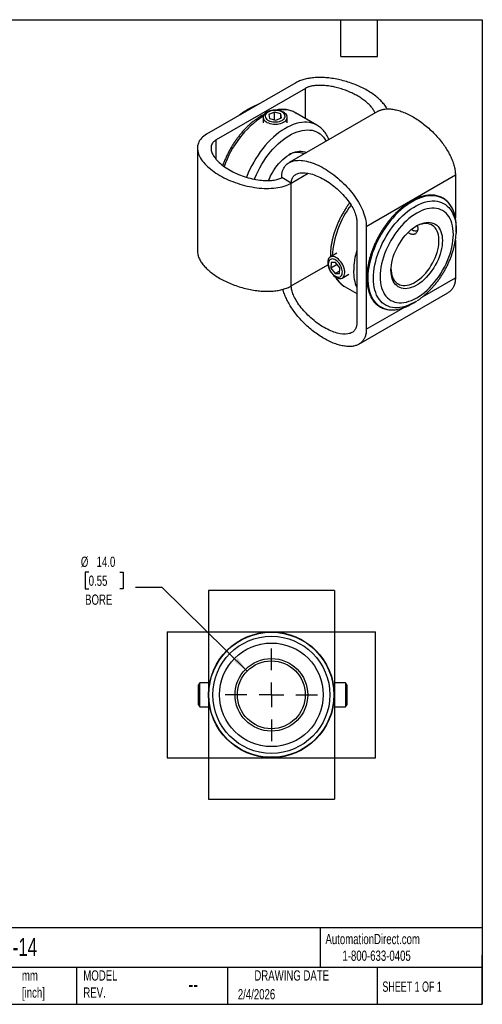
# Model space of a CAD drawing. Header units: millimetres. Extents: x 6 to 273, y 6 to 210.
# Tile 2 of 2: x 178 to 273, y 6 to 210. Entities that reach past the tile are written whole.
import ezdxf

# ---------------------------------------------------------------- set-up
doc = ezdxf.new("R2010")
doc.units = ezdxf.units.MM
doc.linetypes.add('SLD-Center', pattern=[19.05, 15.24, -1.27, 1.27, -1.27])
doc.linetypes.add('SLD-Solid', pattern=[0])
doc.layers.add('CENTER', color=40, linetype='SLD-Center')
doc.layers.add('DIMENSIONS', color=140, linetype='SLD-Solid', lineweight=25)
doc.layers.add('TEXT', color=140, linetype='SLD-Solid', lineweight=25)
doc.styles.add('SLDTEXTSTYLE0', font='TXT', dxfattribs={"width": 0.7})
doc.styles.add('SLDTEXTSTYLE1', font='TXT', dxfattribs={"width": 0.65})
doc.dimstyles.new('SLDDIMSTYLE3', dxfattribs={"dimtxt": 2.158008, "dimasz": 3.302, "dimexe": 0, "dimexo": 0.0625, "dimgap": 0.539502, "dimtad": 0, "dimtih": 1, "dimtoh": 1, "dimdec": 1, "dimrnd": 1e-09, "dimzin": 4, "dimdsep": 46, "dimtxsty": 'SLDTEXTSTYLE0', "dimsah": 1, "dimcen": 0, "dimadec": 0, "dimazin": 1, "dimtfac": 1, "dimtdec": 1, "dimtofl": 0, "dimtmove": 0, "dimatfit": 3, "dimfxl": 0, "dimfrac": 2, "dimtolj": 1, "dimtzin": 12, "dimarcsym": 0})

# ---------------------------------------------------------------- blocks, each defined once
blk = doc.blocks.new('_D_3')
at = {"layer": 'DIMENSIONS'}
for p, q in [((191.84, 95.53), (191.12, 95.53)), ((191.12, 95.53), (191.12, 92.1)), ((198.26, 95.53), (198.98, 95.53)), ((198.98, 95.53), (198.98, 92.1)), ((191.12, 92.1), (191.84, 92.1)), ((198.98, 92.1), (198.26, 92.1)), ((207.03, 92.4), (201.47, 92.4)), ((224.55, 75.13), (207.03, 92.4))]:
    blk.add_line(p, q, dxfattribs=at)
blk.add_solid([(224.55, 75.13), (222.55, 77.81), (221.84, 77.09)], dxfattribs=at)
at = {"layer": 'DIMENSIONS', "char_height": 2.117, "attachment_point": 1, "style": 'SLDTEXTSTYLE0'}
for s, insert in [('%%c', (190.22, 98.74)), ('14.0', (193.47, 98.74)), ('0.55', (191.84, 94.83)), ('BORE', (191.1, 90.92))]:
    blk.add_mtext(s, dxfattribs=dict(at, insert=insert))
blk = doc.blocks.new('SW_CENTERMARKSYMBOL_1')
at = {"layer": 'CENTER', "color": 0}
for p, q in [((0, 5.08), (0, 9.54)), ((0, 0), (0, 2.54)), ((-5.08, 0), (-9.54, 0)), ((0, 0), (-2.54, 0)), ((0, 0), (0, -2.54)), ((0, 0), (2.54, 0)), ((5.08, 0), (9.54, 0)), ((0, -5.08), (0, -9.54))]:
    blk.add_line(p, q, dxfattribs=at)

msp = doc.modelspace()

# ---------------------------------------------------------------- linework, layer by layer
for p, q in [((234.56, 196.52), (216.17, 185.91)), ((236.54, 195.38), (218.15, 184.77)), ((236.54, 189.16), (236.54, 195.38)), ((224.79, 191.08), (224.25, 190.75)), ((227.81, 189.42), (227.81, 188.26)), ((230.2, 190.46), (229.01, 189.99)), ((229.01, 189.99), (229.13, 189.16)), ((229.13, 189.16), (230.43, 188.8)), ((231.5, 190.11), (230.2, 190.46)), ((230.2, 188.87), (230.2, 190.46)), ((230.43, 188.8), (231.62, 189.28)), ((231.62, 189.28), (231.5, 190.11)), ((231.5, 189.23), (231.5, 190.11)), ((232.81, 188.26), (232.81, 189.42)), ((251.58, 190.66), (233.19, 180.05)), ((234.46, 190.36), (234.48, 190.35)), ((238.93, 187.78), (234.48, 190.35)), ((214.28, 183.04), (214.28, 161.81)), ((218.15, 180.71), (218.15, 184.77)), ((233.64, 175.83), (231.66, 176.97)), ((233.64, 175.83), (237.15, 177.86)), ((249.12, 166.89), (267.51, 177.5)), ((267.51, 177.5), (267.51, 168.66)), ((233.64, 154.6), (233.64, 175.83)), ((247.14, 168.03), (247.14, 146.8)), ((249.12, 166.89), (249.12, 145.66)), ((258.7, 166.09), (258.95, 165.95)), ((267.66, 166.05), (267.65, 165.5)), ((267.66, 165.69), (267.68, 166.32)), ((267.51, 164.08), (267.51, 156.27)), ((243.01, 161.35), (241.66, 160.57)), ((233.64, 154.6), (241.19, 158.96)), ((241.87, 159.43), (241.83, 158.27)), ((243.11, 159.01), (241.83, 158.27)), ((242.77, 159.45), (241.87, 159.43)), ((243.63, 158.33), (242.77, 159.45)), ((241.83, 158.27), (242.69, 157.14)), ((243.61, 157.68), (242.69, 157.14)), ((242.69, 157.14), (243.59, 157.17)), ((243.59, 157.17), (243.63, 158.33)), ((244.16, 156.24), (245.51, 157.02)), ((260.74, 152.37), (267.51, 156.27)), ((244.74, 154.4), (247.14, 153.02)), ((247.59, 142.58), (265.97, 153.2)), ((258.89, 151.1), (259.43, 151.44)), ((249.12, 145.66), (256.78, 150.08)), ((242.53, 91.72), (216.53, 91.72)), ((208.03, 83.22), (208.03, 57.22)), ((216.53, 83.22), (216.53, 57.22)), ((216.53, 83.22), (242.53, 83.22)), ((242.53, 83.22), (242.53, 57.22)), ((251.03, 57.22), (251.03, 83.22)), ((214.75, 72.72), (214.49, 72.27)), ((214.49, 68.16), (214.49, 72.27)), ((216.53, 72.72), (214.75, 72.72)), ((214.75, 67.72), (214.75, 72.72)), ((244.82, 72.72), (242.53, 72.72)), ((245.08, 72.27), (244.82, 72.72)), ((244.82, 72.72), (244.82, 67.72)), ((245.08, 72.27), (245.08, 68.16)), ((214.49, 68.16), (214.75, 67.72)), ((214.75, 67.72), (216.53, 67.72)), ((242.53, 67.72), (244.82, 67.72)), ((244.82, 67.72), (245.08, 68.16)), ((216.53, 57.22), (242.53, 57.22)), ((216.53, 48.72), (242.53, 48.72))]:
    msp.add_line(p, q)
at = {"flags": 128}
for points in [[(228.89, 190.61), (228.6, 190.48), (228.35, 190.32), (228.14, 190.14), (227.98, 189.94), (227.87, 189.74), (227.82, 189.52), (227.82, 189.31), (227.88, 189.09), (227.99, 188.89), (228.16, 188.69), (228.37, 188.52), (228.62, 188.36), (228.92, 188.23), (229.24, 188.12), (229.59, 188.04), (229.96, 188), (230.33, 187.98), (230.7, 188), (231.07, 188.05), (231.41, 188.13), (231.73, 188.24), (232.03, 188.37), (232.28, 188.53), (232.49, 188.71), (232.65, 188.91), (232.75, 189.11), (232.81, 189.33), (232.8, 189.54), (232.75, 189.75), (232.63, 189.96), (232.47, 190.15), (232.26, 190.33), (232, 190.49), (231.71, 190.62), (231.38, 190.73), (231.03, 190.81), (230.67, 190.85), (230.3, 190.87), (229.92, 190.85), (229.56, 190.8), (229.21, 190.72), (228.89, 190.61)], [(229.14, 190.61), (228.88, 190.49), (228.66, 190.34), (228.48, 190.17), (228.35, 189.99), (228.28, 189.8), (228.26, 189.6), (228.3, 189.41), (228.39, 189.22), (228.53, 189.04), (228.73, 188.88), (228.96, 188.74), (229.23, 188.62), (229.54, 188.54), (229.86, 188.48), (230.2, 188.45), (230.54, 188.46), (230.87, 188.49), (231.19, 188.56), (231.48, 188.66), (231.74, 188.78), (231.97, 188.93), (232.15, 189.1), (232.27, 189.28), (232.35, 189.47), (232.37, 189.67), (232.33, 189.86), (232.24, 190.05), (232.09, 190.23), (231.9, 190.39), (231.66, 190.53), (231.39, 190.64), (231.09, 190.73), (230.77, 190.79), (230.43, 190.82), (230.09, 190.81), (229.76, 190.78), (229.44, 190.71), (229.14, 190.61)], [(238.93, 187.78), (238.77, 187.87), (238.33, 188.07), (237.86, 188.22), (237.37, 188.33), (236.86, 188.38), (236.33, 188.38), (235.78, 188.34), (235.22, 188.24), (234.65, 188.1), (234.06, 187.91), (233.47, 187.67), (232.88, 187.38), (232.29, 187.05), (231.69, 186.67), (231.1, 186.25), (230.51, 185.79), (229.94, 185.29), (229.37, 184.76), (228.81, 184.19), (228.27, 183.59), (227.75, 182.95), (227.25, 182.29), (226.77, 181.61), (226.31, 180.91), (225.88, 180.18), (225.48, 179.44), (225.1, 178.69), (224.76, 177.93), (224.45, 177.17), (224.4, 177.04)], [(226.04, 176.62), (226.13, 176.86), (226.43, 177.58), (226.77, 178.3), (227.14, 179), (227.53, 179.7), (227.96, 180.37), (228.4, 181.03), (228.87, 181.66), (229.36, 182.27), (229.86, 182.85), (230.39, 183.39), (230.92, 183.91), (231.47, 184.39), (232.02, 184.83), (232.58, 185.23), (233.14, 185.58), (233.71, 185.9), (234.27, 186.17), (234.82, 186.39), (235.37, 186.57), (235.91, 186.69), (236.44, 186.77), (236.96, 186.8), (237.45, 186.78), (237.93, 186.72), (238.39, 186.6), (238.82, 186.43), (239.23, 186.22), (239.61, 185.96), (239.97, 185.66), (240.29, 185.31), (240.58, 184.92), (240.84, 184.49), (240.85, 184.47)], [(228.97, 176.36), (229.13, 176.74), (229.38, 177.3), (229.67, 177.85), (229.98, 178.38), (230.32, 178.9), (230.68, 179.39), (231.07, 179.86), (231.46, 180.3), (231.88, 180.7), (232.3, 181.07), (232.74, 181.4), (233.17, 181.68), (233.61, 181.92), (234.05, 182.12), (234.48, 182.27), (234.9, 182.37), (235.3, 182.42), (235.69, 182.41), (236.07, 182.36), (236.42, 182.26), (236.74, 182.12), (236.75, 182.11)], [(267.17, 169.88), (267.16, 169.92), (266.94, 170.43), (266.69, 170.91), (266.41, 171.34), (266.09, 171.73), (265.74, 172.08), (265.37, 172.39), (264.96, 172.65), (264.52, 172.86), (264.06, 173.02), (263.58, 173.14), (263.08, 173.2), (262.55, 173.22), (262.02, 173.19), (261.46, 173.11), (260.9, 172.97), (260.32, 172.8), (259.74, 172.57), (259.15, 172.3), (258.56, 171.98)], [(258.56, 171.98), (257.97, 171.61), (257.38, 171.21), (256.8, 170.76), (256.22, 170.28), (255.65, 169.75), (255.1, 169.2), (254.56, 168.6), (254.04, 167.98), (253.53, 167.34), (253.05, 166.66), (252.59, 165.97), (252.16, 165.26), (251.75, 164.53), (251.37, 163.78), (251.02, 163.03), (250.71, 162.27), (250.42, 161.51), (250.17, 160.75), (249.96, 159.99), (249.78, 159.24), (249.63, 158.49), (249.53, 157.76), (249.46, 157.04), (249.43, 156.34), (249.44, 155.67), (249.49, 155.01), (249.58, 154.39), (249.7, 153.79), (249.86, 153.23), (250.06, 152.7), (250.29, 152.21), (250.56, 151.75), (250.86, 151.34), (251.19, 150.97), (251.56, 150.64), (251.95, 150.36), (252.37, 150.12), (252.82, 149.94), (253.29, 149.8), (253.78, 149.7), (254.3, 149.66), (254.83, 149.67), (255.38, 149.73), (255.66, 149.78)], [(259.43, 151.44), (259.41, 151.42), (258.83, 151.09), (258.26, 150.81), (257.7, 150.57), (257.14, 150.38), (256.59, 150.23), (256.05, 150.14), (255.52, 150.09), (255.01, 150.09), (254.52, 150.15), (254.05, 150.25), (253.6, 150.4), (253.18, 150.6), (252.78, 150.84), (252.42, 151.13), (252.08, 151.47), (251.77, 151.85), (251.5, 152.26), (251.25, 152.72), (251.05, 153.22), (250.88, 153.75), (250.75, 154.32), (250.65, 154.91), (250.6, 155.54), (250.58, 156.18), (250.6, 156.85), (250.65, 157.54), (250.75, 158.25), (250.88, 158.97), (251.05, 159.69), (251.25, 160.43), (251.5, 161.16), (251.77, 161.9), (252.08, 162.63), (252.42, 163.36), (252.78, 164.08), (253.18, 164.78), (253.6, 165.47), (254.05, 166.13), (254.52, 166.78), (255.01, 167.4), (255.52, 167.99), (256.05, 168.55), (256.59, 169.08), (257.14, 169.57), (257.7, 170.02), (258.26, 170.44), (258.83, 170.81), (259.41, 171.14), (259.97, 171.42), (260.54, 171.66), (261.1, 171.86), (261.65, 172), (262.19, 172.09), (262.72, 172.14), (263.23, 172.14), (263.72, 172.08), (264.19, 171.98), (264.64, 171.83), (265.06, 171.64), (265.46, 171.39), (265.82, 171.1), (266.16, 170.76), (266.47, 170.39), (266.74, 169.97), (266.98, 169.51), (267.19, 169.01), (267.36, 168.48), (267.49, 167.91), (267.59, 167.32), (267.64, 166.7), (267.66, 166.05), (267.66, 166.05)], [(251.96, 156.52), (251.98, 155.91), (252.03, 155.32), (252.13, 154.77), (252.26, 154.24), (252.43, 153.75), (252.64, 153.29), (252.88, 152.87), (253.16, 152.49), (253.46, 152.16), (253.8, 151.87), (254.17, 151.63), (254.57, 151.43), (254.99, 151.28), (255.43, 151.18), (255.89, 151.13), (256.38, 151.13), (256.87, 151.18), (257.39, 151.28), (257.91, 151.43), (258.44, 151.62), (258.98, 151.87), (259.52, 152.16), (260.06, 152.49), (260.59, 152.87), (261.12, 153.28), (261.65, 153.74), (262.16, 154.23), (262.66, 154.76), (263.14, 155.32), (263.6, 155.9), (264.05, 156.51), (264.47, 157.15), (264.86, 157.8), (265.23, 158.47), (265.57, 159.15), (265.88, 159.84), (266.15, 160.53), (266.39, 161.23), (266.6, 161.92), (266.77, 162.61), (266.9, 163.3), (267, 163.96), (267.06, 164.62), (267.08, 165.25), (267.06, 165.86), (267, 166.45), (266.9, 167.01), (266.77, 167.53), (266.6, 168.03), (266.39, 168.48), (266.15, 168.9), (265.88, 169.28), (265.57, 169.61), (265.23, 169.9), (264.86, 170.15), (264.47, 170.34), (264.05, 170.49), (263.6, 170.59), (263.14, 170.64), (262.66, 170.64), (262.16, 170.59), (261.65, 170.49), (261.12, 170.35), (260.59, 170.15), (260.06, 169.91), (259.52, 169.62), (258.98, 169.28), (258.44, 168.91), (257.91, 168.49), (257.39, 168.03), (256.87, 167.54), (256.38, 167.01), (255.89, 166.46), (255.43, 165.87), (254.99, 165.26), (254.57, 164.63), (254.17, 163.97), (253.8, 163.31), (253.46, 162.62), (253.16, 161.93), (252.88, 161.24), (252.64, 160.54), (252.43, 159.85), (252.26, 159.16), (252.13, 158.48), (252.03, 157.81), (251.98, 157.16), (251.96, 156.52)], [(254.21, 157.83), (254.23, 158.36), (254.29, 158.9), (254.38, 159.47), (254.52, 160.04), (254.68, 160.62), (254.89, 161.2), (255.12, 161.78), (255.39, 162.35), (255.69, 162.91), (256.01, 163.46), (256.36, 163.99), (256.74, 164.5), (257.13, 164.98), (257.54, 165.43), (257.96, 165.85), (258.4, 166.23), (258.84, 166.57), (259.29, 166.88), (259.74, 167.14), (260.19, 167.35), (260.63, 167.52), (261.07, 167.64), (261.49, 167.71), (261.9, 167.73), (262.3, 167.71), (262.67, 167.63), (263.02, 167.51), (263.35, 167.33), (263.64, 167.12), (263.91, 166.85), (264.15, 166.55), (264.35, 166.2), (264.52, 165.81), (264.65, 165.39), (264.74, 164.94), (264.8, 164.46), (264.82, 163.95), (264.8, 163.42), (264.74, 162.87), (264.65, 162.31), (264.52, 161.73), (264.35, 161.15), (264.15, 160.57), (263.91, 159.99), (263.64, 159.42), (263.35, 158.86), (263.02, 158.31), (262.67, 157.78), (262.3, 157.28), (261.9, 156.8), (261.49, 156.35), (261.07, 155.93), (260.63, 155.54), (260.19, 155.2), (259.74, 154.9), (259.29, 154.64), (258.84, 154.42), (258.4, 154.25), (257.96, 154.13), (257.54, 154.06), (257.13, 154.04), (256.74, 154.07), (256.36, 154.14), (256.01, 154.27), (255.69, 154.44), (255.39, 154.66), (255.12, 154.92), (254.89, 155.23), (254.68, 155.57), (254.52, 155.96), (254.38, 156.38), (254.29, 156.83), (254.23, 157.32), (254.21, 157.83)], [(254.22, 158.03), (254.23, 157.74), (254.29, 157.27), (254.39, 156.83), (254.52, 156.43), (254.69, 156.06), (254.89, 155.73), (255.13, 155.45), (255.4, 155.2), (255.7, 155.01), (256.03, 154.86), (256.38, 154.76), (256.75, 154.71), (257.14, 154.71), (257.55, 154.76), (257.97, 154.85), (258.4, 155), (258.83, 155.2), (259.27, 155.44), (259.71, 155.73), (260.14, 156.05), (260.57, 156.42), (260.98, 156.82), (261.38, 157.26), (261.76, 157.73), (262.13, 158.22), (262.46, 158.74), (262.78, 159.27), (263.06, 159.82), (263.32, 160.38), (263.54, 160.94), (263.73, 161.51), (263.88, 162.07), (263.99, 162.62), (264.07, 163.17), (264.11, 163.69), (264.11, 164.2), (264.07, 164.68), (263.99, 165.13), (263.88, 165.55), (263.73, 165.94), (263.54, 166.29), (263.32, 166.6), (263.06, 166.86), (262.78, 167.08), (262.46, 167.26), (262.13, 167.38), (261.76, 167.46), (261.38, 167.48), (260.98, 167.46), (260.57, 167.38), (260.14, 167.26), (259.71, 167.09), (259.34, 166.9)], [(259.8, 166.22), (259.7, 166.1), (259.56, 165.99), (259.38, 165.93), (259.19, 165.93), (258.97, 165.97), (258.75, 166.06), (258.53, 166.2), (258.45, 166.27)], [(241.97, 157.22), (242.2, 156.95), (242.45, 156.7), (242.71, 156.49), (242.97, 156.33), (243.24, 156.21), (243.49, 156.14), (243.73, 156.12), (243.96, 156.15), (244.16, 156.24), (244.33, 156.37), (244.47, 156.54), (244.58, 156.76), (244.65, 157.02), (244.68, 157.3), (244.67, 157.61), (244.62, 157.94), (244.53, 158.28), (244.41, 158.62), (244.25, 158.96), (244.07, 159.28), (243.86, 159.58), (243.62, 159.86), (243.37, 160.11), (243.11, 160.31), (242.85, 160.48), (242.59, 160.6), (242.33, 160.67), (242.09, 160.69), (241.87, 160.65), (241.67, 160.57), (241.49, 160.44), (241.35, 160.26), (241.24, 160.05), (241.18, 159.79), (241.15, 159.5), (241.15, 159.19), (241.2, 158.87), (241.29, 158.53), (241.41, 158.19), (241.57, 157.85), (241.76, 157.53), (241.97, 157.22)], [(241.95, 157.33), (242.17, 157.08), (242.39, 156.86), (242.63, 156.68), (242.87, 156.55), (243.11, 156.46), (243.33, 156.42), (243.54, 156.44), (243.73, 156.5), (243.89, 156.62), (244.02, 156.78), (244.11, 156.98), (244.17, 157.22), (244.18, 157.49), (244.16, 157.77), (244.1, 158.08), (244, 158.39), (243.86, 158.7), (243.7, 158.99), (243.51, 159.27), (243.29, 159.52), (243.07, 159.74), (242.83, 159.92), (242.59, 160.05), (242.35, 160.14), (242.13, 160.17), (241.92, 160.16), (241.73, 160.09), (241.57, 159.98), (241.44, 159.82), (241.35, 159.62), (241.29, 159.38), (241.28, 159.11), (241.3, 158.82), (241.36, 158.52), (241.46, 158.21), (241.6, 157.9), (241.76, 157.61), (241.95, 157.33)]]:
    msp.add_lwpolyline(points, dxfattribs=at)
for radius in [12.97, 12.9, 12.08, 10.69, 7.5, 7]:
    msp.add_circle((229.53, 70.22), radius)
for centre, radius, start, end in [((232.26, 179.05), 14.16, 120.2636, 129.0302), ((230.3, 182.44), 10.24, 109.3712, 120.3654), ((238.82, 172.83), 20.07, 123.2008, 161.4233), ((231.37, 179.31), 13.47, 121.9213, 128.7631), ((232.03, 185.84), 5.14, 61.8224, 103.3026), ((234.83, 179.01), 3.14, 63.2453, 123.42), ((261.75, 159.46), 19.73, 143.1459, 176.11), ((258.1, 166.79), 9.59, 357.2283, 18.8409), ((262.22, 157.6), 15.71, 163.6239, 179.337), ((255.52, 157.6), 9.02, 178.8444, 201.6886), ((247.17, 158.5), 4.76, 206.7252, 239.4013), ((253.57, 159.47), 9.91, 282.208, 302.4644)]:
    msp.add_arc(centre, radius, start, end)
for points, knots in [([(253.4, 191.12), (253.37, 191.19), (253.22, 191.52), (252.79, 192.1), (252.12, 192.87), (251.3, 193.6), (250.36, 194.3), (249.31, 194.96), (248.17, 195.57), (246.96, 196.11), (245.68, 196.58), (244.37, 196.97), (243.03, 197.28), (241.74, 197.49), (240.52, 197.6), (239.39, 197.63), (238.29, 197.58), (237.24, 197.45), (236.24, 197.23), (235.33, 196.93), (234.81, 196.66), (234.56, 196.52)], [0, 0, 0, 0, 0.014262, 0.0733806, 0.1341378, 0.1962308, 0.2592545, 0.3227559, 0.3862573, 0.4492809, 0.511374, 0.5721312, 0.6312498, 0.6885279, 0.7361281, 0.7823744, 0.8273778, 0.8713921, 0.9146602, 0.957448, 1, 1, 1, 1]), ([(250.91, 190.27), (250.83, 190.45), (250.66, 190.85), (250.24, 191.44), (249.69, 192.06), (249.01, 192.67), (248.22, 193.26), (247.33, 193.82), (246.37, 194.33), (245.35, 194.78), (244.29, 195.18), (243.21, 195.5), (242.14, 195.74), (241.1, 195.91), (240.12, 196), (239.2, 196.01), (238.38, 195.95), (237.66, 195.82), (237.03, 195.64), (236.7, 195.47), (236.54, 195.38)], [0, 0, 0, 0, 0.049244, 0.108934, 0.171794, 0.23714, 0.304169, 0.372048, 0.439928, 0.506957, 0.572303, 0.635163, 0.694853, 0.750764, 0.80241, 0.849547, 0.89221, 0.930809, 0.966272, 1, 1, 1, 1]), ([(234.45, 190.36), (234.39, 190.4), (234.18, 190.52), (233.81, 190.68), (233.34, 190.84), (232.86, 190.95), (232.35, 191.02), (231.83, 191.05), (231.29, 191.02), (230.76, 190.96), (230.41, 190.89), (230.24, 190.85)], [0, 0, 0, 0, 0.054626, 0.172158, 0.289758, 0.407804, 0.526614, 0.646419, 0.767341, 0.889388, 1, 1, 1, 1]), ([(251.58, 190.65), (251.75, 190.74), (252.12, 190.94), (252.8, 191.1), (253.62, 191.17), (254.56, 191.09), (255.56, 190.88), (256.6, 190.54), (257.68, 190.08), (258.77, 189.5), (259.87, 188.82), (260.95, 188.04), (261.99, 187.17), (262.99, 186.22), (263.93, 185.22), (264.75, 184.2), (265.46, 183.21), (266.05, 182.24), (266.56, 181.27), (266.97, 180.29), (267.27, 179.32), (267.47, 178.37), (267.49, 177.79), (267.51, 177.5)], [0, 0, 0, 0, 0.035689, 0.077777, 0.128421, 0.180693, 0.234414, 0.289316, 0.345041, 0.401188, 0.457336, 0.51306, 0.567962, 0.621683, 0.673955, 0.7246, 0.766687, 0.807578, 0.847369, 0.886286, 0.924544, 0.962376, 1, 1, 1, 1]), ([(228.08, 190.04), (228.01, 190.01), (227.75, 189.89), (227.3, 189.62), (226.73, 189.26), (226.16, 188.85), (225.6, 188.4), (225.04, 187.93), (224.5, 187.42), (223.97, 186.87), (223.46, 186.31), (222.97, 185.71), (222.49, 185.09), (222.03, 184.45), (221.6, 183.79), (221.19, 183.11), (220.8, 182.42), (220.44, 181.71), (220.11, 181), (219.8, 180.27), (219.6, 179.76), (219.51, 179.49), (219.5, 179.46)], [0, 0, 0, 0, 0.018166, 0.072592, 0.127033, 0.181452, 0.235831, 0.290162, 0.34444, 0.398667, 0.452847, 0.506985, 0.561088, 0.615165, 0.669223, 0.72327, 0.777315, 0.831366, 0.885429, 0.939513, 0.993627, 1, 1, 1, 1]), ([(224.25, 190.74), (224.15, 190.68), (223.86, 190.5), (223.42, 190.2), (223.08, 189.93), (222.93, 189.81)], [0, 0, 0, 0, 0.2185518, 0.6576828, 1, 1, 1, 1]), ([(241.39, 184.78), (241.39, 184.78), (241.33, 184.97), (241.17, 185.31), (240.91, 185.81), (240.61, 186.26), (240.28, 186.68), (239.92, 187.05), (239.53, 187.39), (239.2, 187.63), (238.99, 187.74), (238.92, 187.78)], [0, 0, 0, 0, 0.000836, 0.13996, 0.277758, 0.413996, 0.548558, 0.681475, 0.812935, 0.943261, 1, 1, 1, 1]), ([(216.17, 185.91), (215.74, 185.66), (215.38, 185.38), (214.81, 184.76), (214.6, 184.42), (214.19, 183.36), (214.22, 182.59), (214.8, 181.04), (215.34, 180.25), (216.84, 178.75), (217.8, 178.03), (219.99, 176.77), (221.23, 176.21), (223.83, 175.35), (225.19, 175.04), (227.88, 174.7), (229.21, 174.69), (231.05, 174.92), (231.63, 175.04), (232.71, 175.37), (233.21, 175.58), (233.64, 175.83)], [0, 0, 0, 0, 0.19635, 0.19635, 0.392699, 0.392699, 0.785398, 0.785398, 1.178097, 1.178097, 1.570796, 1.570796, 1.963495, 1.963495, 2.356194, 2.356194, 2.748894, 2.748894, 2.945243, 2.945243, 3.141593, 3.141593, 3.141593, 3.141593]), ([(218.15, 184.77), (217.92, 184.64), (217.73, 184.48), (217.41, 184.14), (217.28, 183.94), (217.11, 183.5), (217.07, 183.25), (217.08, 182.73), (217.14, 182.44), (217.47, 181.56), (217.9, 180.93), (219.14, 179.69), (219.94, 179.08), (221.8, 178.01), (222.85, 177.54), (225, 176.82), (226.1, 176.58), (227.63, 176.39), (228.12, 176.36), (229.03, 176.35), (229.45, 176.37), (230.22, 176.47), (230.56, 176.54), (231.16, 176.73), (231.43, 176.84), (231.66, 176.97)], [0, 0, 0, 0, 0.19635, 0.19635, 0.392699, 0.392699, 0.589049, 0.589049, 0.785398, 0.785398, 1.178097, 1.178097, 1.570796, 1.570796, 1.963495, 1.963495, 2.356194, 2.356194, 2.552544, 2.552544, 2.748894, 2.748894, 2.945243, 2.945243, 3.141593, 3.141593, 3.141593, 3.141593]), ([(231.66, 176.97), (231.66, 177.47), (231.72, 177.92), (231.98, 178.73), (232.16, 179.08), (232.88, 179.96), (233.56, 180.32), (235.19, 180.6), (236.14, 180.52), (238.19, 179.98), (239.29, 179.5), (241.49, 178.24), (242.58, 177.44), (244.63, 175.62), (245.59, 174.6), (247.22, 172.44), (247.9, 171.29), (248.62, 169.58), (248.8, 169.02), (249.06, 167.92), (249.12, 167.38), (249.12, 166.89)], [0, 0, 0, 0, 0.19635, 0.19635, 0.392699, 0.392699, 0.785398, 0.785398, 1.178097, 1.178097, 1.570796, 1.570796, 1.963495, 1.963495, 2.356194, 2.356194, 2.748894, 2.748894, 2.945243, 2.945243, 3.141593, 3.141593, 3.141593, 3.141593]), ([(233.64, 175.83), (233.64, 176.09), (233.67, 176.34), (233.81, 176.79), (233.92, 177), (234.22, 177.36), (234.41, 177.52), (234.87, 177.77), (235.14, 177.87), (236.07, 178.03), (236.84, 177.97), (238.53, 177.52), (239.46, 177.12), (241.32, 176.05), (242.25, 175.37), (243.94, 173.87), (244.71, 173.04), (245.63, 171.81), (245.91, 171.4), (246.37, 170.62), (246.56, 170.24), (246.86, 169.53), (246.97, 169.2), (247.11, 168.58), (247.14, 168.3), (247.14, 168.03)], [0, 0, 0, 0, 0.19635, 0.19635, 0.392699, 0.392699, 0.589049, 0.589049, 0.785398, 0.785398, 1.178097, 1.178097, 1.570796, 1.570796, 1.963495, 1.963495, 2.356194, 2.356194, 2.552544, 2.552544, 2.748894, 2.748894, 2.945243, 2.945243, 3.141593, 3.141593, 3.141593, 3.141593]), ([(267.16, 169.92), (267.15, 169.97), (267.07, 170.19), (266.9, 170.56), (266.66, 171.01), (266.38, 171.43), (266.08, 171.81), (265.74, 172.15), (265.38, 172.45), (264.99, 172.71), (264.58, 172.92), (264.14, 173.1), (263.69, 173.23), (263.21, 173.31), (262.72, 173.36), (262.21, 173.35), (261.69, 173.31), (261.15, 173.21), (260.61, 173.08), (260.05, 172.9), (259.49, 172.68), (258.93, 172.41), (258.55, 172.2), (258.36, 172.1)], [0, 0, 0, 0, 0.014085, 0.063657, 0.113146, 0.16253, 0.21179, 0.26092, 0.309927, 0.358839, 0.407696, 0.456544, 0.505423, 0.554379, 0.603444, 0.652631, 0.70194, 0.751358, 0.800863, 0.850434, 0.90005, 0.949694, 1, 1, 1, 1]), ([(245.66, 171.74), (245.65, 171.71), (245.47, 171.48), (245.15, 171.03), (244.72, 170.37), (244.31, 169.69), (243.92, 168.99), (243.57, 168.29), (243.24, 167.57), (242.93, 166.85), (242.66, 166.12), (242.42, 165.39), (242.22, 164.66), (242.04, 163.94), (241.9, 163.21), (241.8, 162.5), (241.73, 161.8), (241.7, 161.25), (241.7, 160.85), (241.7, 160.68), (241.7, 160.59)], [0, 0, 0, 0, 0.0070154, 0.0697956, 0.1325473, 0.1952835, 0.258018, 0.3207621, 0.3835274, 0.4463275, 0.5091764, 0.5720875, 0.6350738, 0.6981473, 0.7613182, 0.8245936, 0.8879762, 0.9514614, 0.9760828, 1, 1, 1, 1]), ([(258.36, 172.1), (258.26, 172.04), (257.97, 171.87), (257.5, 171.56), (256.94, 171.15), (256.38, 170.71), (255.84, 170.24), (255.3, 169.73), (254.78, 169.2), (254.27, 168.63), (253.77, 168.04), (253.3, 167.42), (252.84, 166.78), (252.4, 166.12), (251.99, 165.45), (251.6, 164.76), (251.23, 164.05), (250.9, 163.34), (250.59, 162.62), (250.31, 161.9), (250.06, 161.17), (249.84, 160.45), (249.65, 159.73), (249.5, 159.02), (249.38, 158.31), (249.29, 157.62), (249.24, 156.94), (249.22, 156.28), (249.24, 155.64), (249.29, 155.01), (249.38, 154.42), (249.5, 153.85), (249.66, 153.31), (249.85, 152.79), (250.07, 152.31), (250.32, 151.87), (250.61, 151.46), (250.92, 151.09), (251.27, 150.76), (251.64, 150.48), (252.03, 150.23), (252.45, 150.02), (252.89, 149.86), (253.35, 149.74), (253.83, 149.67), (254.33, 149.64), (254.84, 149.65), (255.28, 149.7), (255.54, 149.75), (255.63, 149.77)], [0, 0, 0, 0, 0.011495, 0.03331, 0.055123, 0.076931, 0.098735, 0.120534, 0.142328, 0.164118, 0.185905, 0.207688, 0.229469, 0.251248, 0.273026, 0.294804, 0.316582, 0.338361, 0.360142, 0.381925, 0.403711, 0.425501, 0.447296, 0.469096, 0.490902, 0.512714, 0.534532, 0.556355, 0.578184, 0.600017, 0.621849, 0.643677, 0.665493, 0.687291, 0.70906, 0.730789, 0.75247, 0.774096, 0.795664, 0.817181, 0.83866, 0.860121, 0.881582, 0.903063, 0.924581, 0.94615, 0.967774, 0.98945, 1, 1, 1, 1]), ([(257.8, 165.67), (257.86, 165.61), (257.99, 165.49), (258.23, 165.37), (258.48, 165.29), (258.73, 165.26), (258.97, 165.29), (259.2, 165.37), (259.41, 165.51), (259.58, 165.7), (259.71, 165.92), (259.78, 166.17), (259.81, 166.44), (259.78, 166.73), (259.73, 166.94), (259.69, 167.05), (259.68, 167.06)], [0, 0, 0, 0, 0.061729, 0.140367, 0.216158, 0.291962, 0.368807, 0.445662, 0.525738, 0.605805, 0.68641, 0.767, 0.836979, 0.914215, 0.99146, 1, 1, 1, 1]), ([(259.58, 151.54), (259.65, 151.58), (259.92, 151.75), (260.37, 152.07), (260.94, 152.52), (261.5, 153), (262.04, 153.51), (262.57, 154.05), (263.07, 154.62), (263.56, 155.21), (264.03, 155.83), (264.48, 156.47), (264.9, 157.13), (265.3, 157.81), (265.67, 158.5), (266.01, 159.2), (266.33, 159.91), (266.61, 160.63), (266.86, 161.35), (267.08, 162.08), (267.27, 162.81), (267.42, 163.53), (267.54, 164.25), (267.62, 164.9), (267.64, 165.31), (267.65, 165.49)], [0, 0, 0, 0, 0.016338, 0.061867, 0.107353, 0.152763, 0.198085, 0.243314, 0.288456, 0.333521, 0.378521, 0.423473, 0.468393, 0.513299, 0.558209, 0.603137, 0.648099, 0.693115, 0.738202, 0.783378, 0.82866, 0.87406, 0.91959, 0.965252, 1, 1, 1, 1]), ([(214.28, 161.81), (214.29, 161.62), (214.31, 161.21), (214.51, 160.54), (214.86, 159.79), (215.39, 159.02), (216.07, 158.26), (216.89, 157.52), (217.83, 156.82), (218.88, 156.16), (220.02, 155.56), (221.23, 155.01), (222.51, 154.54), (223.83, 154.15), (225.17, 153.84), (226.45, 153.64), (227.67, 153.52), (228.8, 153.49), (229.9, 153.54), (230.96, 153.67), (231.95, 153.89), (232.86, 154.19), (233.38, 154.46), (233.64, 154.6)], [0, 0, 0, 0, 0.035715, 0.077801, 0.128444, 0.180715, 0.234434, 0.289335, 0.345058, 0.401204, 0.45735, 0.513073, 0.567974, 0.621693, 0.673964, 0.724607, 0.766694, 0.807583, 0.847373, 0.886289, 0.924546, 0.962377, 1, 1, 1, 1]), ([(242.71, 156.52), (242.73, 156.48), (242.83, 156.27), (243.06, 155.94), (243.39, 155.52), (243.74, 155.14), (244.13, 154.81), (244.46, 154.57), (244.68, 154.45), (244.74, 154.41)], [0, 0, 0, 0, 0.043812, 0.223882, 0.401739, 0.577419, 0.751159, 0.923381, 1, 1, 1, 1]), ([(247.14, 146.8), (247.14, 146.54), (247.11, 146.29), (246.97, 145.84), (246.86, 145.63), (246.56, 145.27), (246.37, 145.11), (245.91, 144.86), (245.63, 144.76), (244.71, 144.6), (243.94, 144.66), (242.25, 145.11), (241.32, 145.51), (239.46, 146.58), (238.53, 147.26), (236.84, 148.76), (236.07, 149.59), (235.14, 150.82), (234.87, 151.23), (234.41, 152.01), (234.22, 152.39), (233.92, 153.1), (233.81, 153.43), (233.67, 154.05), (233.64, 154.33), (233.64, 154.6)], [0, 0, 0, 0, 0.19635, 0.19635, 0.392699, 0.392699, 0.589049, 0.589049, 0.785398, 0.785398, 1.178097, 1.178097, 1.570796, 1.570796, 1.963495, 1.963495, 2.356194, 2.356194, 2.552544, 2.552544, 2.748894, 2.748894, 2.945243, 2.945243, 3.141593, 3.141593, 3.141593, 3.141593]), ([(267.51, 156.27), (267.49, 156), (267.47, 155.44), (267.27, 154.73), (266.97, 154.11), (266.55, 153.61), (266.21, 153.32), (265.99, 153.21), (265.97, 153.2)], [0, 0, 0, 0, 0.190382, 0.38182, 0.575406, 0.77233, 0.973681, 1, 1, 1, 1]), ([(249.12, 145.66), (249.11, 145.38), (249.08, 144.83), (248.89, 144.11), (248.58, 143.5), (248.17, 142.99), (247.66, 142.6), (247.07, 142.32), (246.37, 142.14), (245.54, 142.08), (244.6, 142.15), (243.61, 142.36), (242.56, 142.7), (241.48, 143.16), (240.39, 143.74), (239.3, 144.43), (238.22, 145.21), (237.17, 146.08), (236.17, 147.02), (235.24, 148.03), (234.41, 149.04), (233.71, 150.04), (233.12, 151), (232.61, 151.98), (232.19, 152.95), (232.01, 153.59), (231.91, 153.9)], [0, 0, 0, 0, 0.033557, 0.067301, 0.101423, 0.136133, 0.171624, 0.208095, 0.245633, 0.290804, 0.337426, 0.385341, 0.434309, 0.48401, 0.534089, 0.584168, 0.633869, 0.682837, 0.730752, 0.777374, 0.822545, 0.860083, 0.896554, 0.932045, 0.966755, 1, 1, 1, 1]), ([(216.53, 91.72), (216.53, 91.72), (216.53, 91.52), (216.53, 90.74), (216.53, 90.16), (216.53, 88.67), (216.53, 87.75), (216.53, 86.16), (216.53, 85.6), (216.53, 84.43), (216.53, 83.82), (216.53, 83.22)], [1.570796, 1.570796, 1.570796, 1.570796, 1.963495, 1.963495, 2.356194, 2.356194, 2.748894, 2.748894, 2.945243, 2.945243, 3.141593, 3.141593, 3.141593, 3.141593]), ([(242.53, 91.72), (242.53, 91.72), (242.53, 91.52), (242.53, 90.74), (242.53, 90.16), (242.53, 88.67), (242.53, 87.75), (242.53, 86.16), (242.53, 85.6), (242.53, 84.43), (242.53, 83.82), (242.53, 83.22)], [1.570796, 1.570796, 1.570796, 1.570796, 1.963495, 1.963495, 2.356194, 2.356194, 2.748894, 2.748894, 2.945243, 2.945243, 3.141593, 3.141593, 3.141593, 3.141593]), ([(208.03, 83.22), (208.03, 83.22), (208.23, 83.22), (209.01, 83.22), (209.59, 83.22), (211.08, 83.22), (212, 83.22), (213.59, 83.22), (214.15, 83.22), (215.32, 83.22), (215.92, 83.22), (216.53, 83.22)], [1.570796, 1.570796, 1.570796, 1.570796, 1.963495, 1.963495, 2.356194, 2.356194, 2.748894, 2.748894, 2.945243, 2.945243, 3.141593, 3.141593, 3.141593, 3.141593]), ([(242.53, 83.22), (243.14, 83.22), (243.74, 83.22), (244.91, 83.22), (245.47, 83.22), (247.06, 83.22), (247.98, 83.22), (249.47, 83.22), (250.05, 83.22), (250.83, 83.22), (251.03, 83.22), (251.03, 83.22)], [0, 0, 0, 0, 0.19635, 0.19635, 0.392699, 0.392699, 0.785398, 0.785398, 1.178097, 1.178097, 1.570796, 1.570796, 1.570796, 1.570796]), ([(208.03, 57.22), (208.03, 57.22), (208.23, 57.22), (209.01, 57.22), (209.59, 57.22), (211.08, 57.22), (212, 57.22), (213.59, 57.22), (214.15, 57.22), (215.32, 57.22), (215.92, 57.22), (216.53, 57.22)], [1.570796, 1.570796, 1.570796, 1.570796, 1.963495, 1.963495, 2.356194, 2.356194, 2.748894, 2.748894, 2.945243, 2.945243, 3.141593, 3.141593, 3.141593, 3.141593]), ([(216.53, 57.22), (216.53, 56.61), (216.53, 56.01), (216.53, 54.84), (216.53, 54.28), (216.53, 52.69), (216.53, 51.77), (216.53, 50.28), (216.53, 49.7), (216.53, 48.92), (216.53, 48.72), (216.53, 48.72)], [0, 0, 0, 0, 0.19635, 0.19635, 0.392699, 0.392699, 0.785398, 0.785398, 1.178097, 1.178097, 1.570796, 1.570796, 1.570796, 1.570796]), ([(242.53, 57.22), (242.53, 56.61), (242.53, 56.01), (242.53, 54.84), (242.53, 54.28), (242.53, 52.69), (242.53, 51.77), (242.53, 50.28), (242.53, 49.7), (242.53, 48.92), (242.53, 48.72), (242.53, 48.72)], [0, 0, 0, 0, 0.19635, 0.19635, 0.392699, 0.392699, 0.785398, 0.785398, 1.178097, 1.178097, 1.570796, 1.570796, 1.570796, 1.570796]), ([(242.53, 57.22), (243.14, 57.22), (243.74, 57.22), (244.91, 57.22), (245.47, 57.22), (247.06, 57.22), (247.98, 57.22), (249.47, 57.22), (250.05, 57.22), (250.83, 57.22), (251.03, 57.22), (251.03, 57.22)], [0, 0, 0, 0, 0.19635, 0.19635, 0.392699, 0.392699, 0.785398, 0.785398, 1.178097, 1.178097, 1.570796, 1.570796, 1.570796, 1.570796])]:
    msp.add_open_spline(points, degree=3, knots=knots)
at = {"layer": 'TEXT'}
for p, q in [((6.35, 209.55), (273.05, 209.55)), ((243.84, 201.93), (243.84, 209.55)), ((251.46, 201.93), (251.46, 209.55)), ((273.05, 209.55), (273.05, 6.35)), ((243.84, 201.93), (251.46, 201.93)), ((273.05, 22.13), (6.35, 22.13)), ((239.58, 22.13), (239.58, 13.97)), ((273.05, 6.35), (273.05, 16.51)), ((273.05, 13.97), (6.35, 13.97)), ((189.3, 13.97), (189.3, 6.35)), ((220.47, 13.97), (220.47, 6.35)), ((251.35, 13.97), (251.35, 6.35)), ((6.35, 6.35), (273.05, 6.35))]:
    msp.add_line(p, q, dxfattribs=at)

# ---------------------------------------------------------------- block references
at = {"layer": 'CENTER'}
msp.add_blockref('SW_CENTERMARKSYMBOL_1', (229.53, 70.22), dxfattribs=at)

# ---------------------------------------------------------------- texts
at = {"layer": 'TEXT'}
for s, insert, char_height, attachment_point, style in [('AutomationDirect.com', (240.69, 20.88), 2.1167, 1, 'SLDTEXTSTYLE0'), ('SFC-48-13-14', (159.21, 20), 3.7042, 1, 'SLDTEXTSTYLE0'), ('1-800-633-0405', (244.19, 17.44), 2.1167, 1, 'SLDTEXTSTYLE0'), ('mm^J[inch]', (178.06, 13.36), 2.117, 1, 'SLDTEXTSTYLE0'), ('MODEL ^JREV.', (190.73, 13.36), 2.1167, 1, 'SLDTEXTSTYLE0'), ('DRAWING DATE', (233.73, 13.36), 2.1167, 2, 'SLDTEXTSTYLE0'), ('--', (212.43, 12.08), 3.175, 1, 'SLDTEXTSTYLE0'), ('SHEET 1 OF 1', (252.44, 11.05), 2.1167, 1, 'SLDTEXTSTYLE1'), ('2/4/2026', (222.61, 9.49), 2.117, 1, 'SLDTEXTSTYLE0')]:
    msp.add_mtext(s, dxfattribs=dict(at, insert=insert, char_height=char_height, attachment_point=attachment_point, style=style))

# ---------------------------------------------------------------- dimensions: what is measured, and where the dimension line sits
at = {"layer": 'DIMENSIONS'}
dim = msp.add_diameter_dim_2p(p1=(234.52, 65.3), p2=(224.55, 75.13), text='<>\\PBORE', dimstyle='SLDDIMSTYLE3', dxfattribs=at)
dim.commit()
dim.dimension.update_dxf_attribs({"geometry": '_D_3', "text_midpoint": (195.05, 93.51), "dimtype": 163})

doc.saveas('drawing.dxf')
